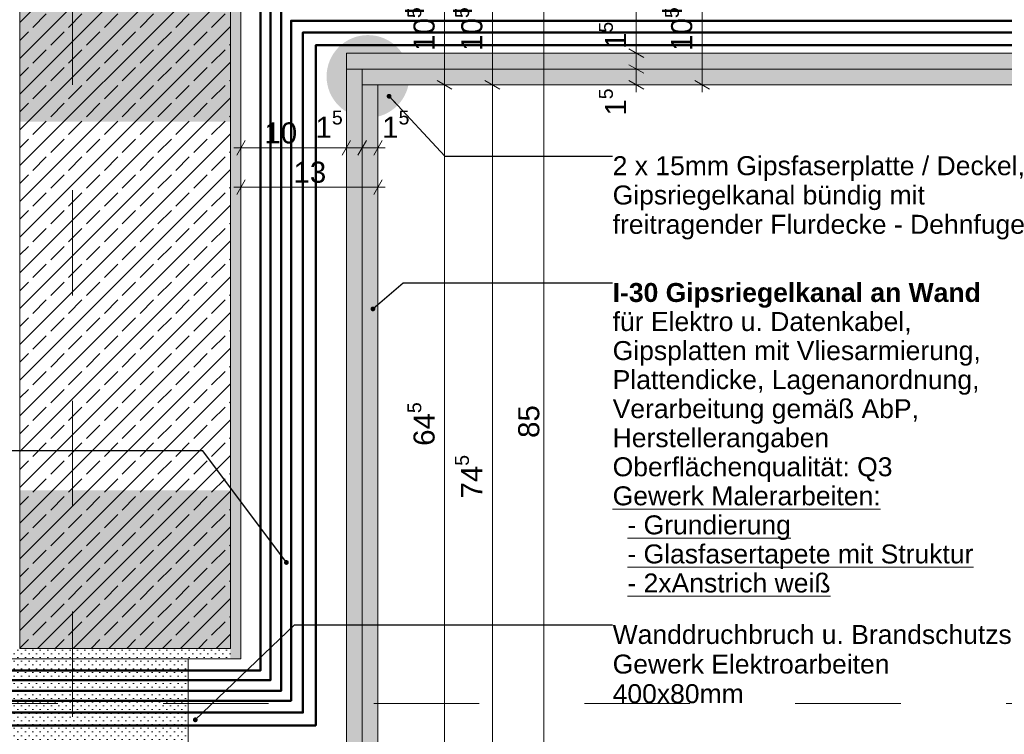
# Model space of a CAD drawing. Header units: metres. Extents: x -0.6 to 10, y -2.1 to 1.5.
# Tile 13 of 25: x 3.154 to 4.088, y -1.735 to -1.056. Entities that reach past the tile are written whole.
import ezdxf

# ---------------------------------------------------------------- set-up
doc = ezdxf.new("R2010")
doc.units = ezdxf.units.M
doc.header["$MEASUREMENT"] = 0
for name, pattern in [('Schnittlinie', [0.06, 0.03, -0.015, 0, -0.015]), ('Strichlinie doppelt', [0.109361, 0.052917, -0.021167, 0.014111, -0.021167]), ('Strichlinie eng', [0.023, 0.015, -0.008])]:
    doc.linetypes.add(name, pattern=pattern)
for name, color, linetype in [('152 - Bemaßung_ Beschriftung.Ausbau', 7, 'Continuous'), ('203 - Marker.Schnitt - Ausbaudetail SA', 7, 'Continuous'), ('301 - Elemente.Linie', 7, 'Continuous'), ('451 - Universal.Achsen Raster', 7, 'Continuous'), ('608 - Struktur.Träger', 7, 'Continuous'), ('653 - Abdeckung.TB Verkofferung', 7, 'Continuous'), ('804 - HKLSE.Elektrik', 7, 'Continuous'), ('Neubau_653 - Abdeckung.TB Verkofferung', 7, 'Continuous')]:
    doc.layers.add(name, color=color, linetype=linetype)
doc.styles.add('ERSTELLTER_STIL_1', font='txt')
doc.styles.add('ERSTELLTER_STIL_2', font='txt')
doc.dimstyles.new('ERSTELLTER_STIL__1', dxfattribs={"dimtxt": 0.02, "dimasz": 0.01064, "dimexe": 0.18, "dimexo": 0.0625, "dimgap": 0, "dimtad": 1, "dimzin": 0, "dimdsep": 46, "dimtxsty": 'ERSTELLTER_STIL_1', "dimblk": 'ARROWHEAD_2', "dimblk1": 'ARROWHEAD_2', "dimblk2": 'ARROWHEAD_2', "dimcen": 0.09, "dimse1": 1, "dimse2": 1, "dimclrd": 7, "dimclre": 7, "dimclrt": 7, "dimazin": 0, "dimtfac": 1, "dimtdec": 4, "dimtmove": 0, "dimatfit": 3, "dimfxl": 1, "dimtolj": 1, "dimtzin": 0, "dimarcsym": 0})
doc.dimstyles.new('ERSTELLTER_STIL__2', dxfattribs={"dimtxt": 0.02, "dimasz": 0.01064, "dimexe": 0.18, "dimexo": 0.0625, "dimgap": 0, "dimtad": 1, "dimtih": 1, "dimtoh": 1, "dimzin": 0, "dimdsep": 46, "dimtxsty": 'ERSTELLTER_STIL_1', "dimblk": 'ARROWHEAD_2', "dimblk1": 'ARROWHEAD_2', "dimblk2": 'ARROWHEAD_2', "dimcen": 0.09, "dimse1": 1, "dimse2": 1, "dimclrd": 7, "dimclre": 7, "dimclrt": 7, "dimazin": 0, "dimtfac": 1, "dimtdec": 4, "dimtmove": 0, "dimatfit": 3, "dimfxl": 1, "dimtolj": 1, "dimtzin": 0, "dimarcsym": 0})
doc.dimstyles.new('ERSTELLTER_STIL__7', dxfattribs={"dimtxt": 0.18, "dimasz": 0.00912, "dimexe": 0.18, "dimexo": 0.0625, "dimgap": 0, "dimtad": 0, "dimtih": 1, "dimtoh": 1, "dimdec": 4, "dimzin": 0, "dimdsep": 46, "dimcen": 0.09, "dimadec": 0, "dimazin": 0, "dimtfac": 1, "dimtdec": 4, "dimtmove": 0, "dimatfit": 3, "dimldrblk": 'ARROWHEAD_11', "dimfxl": 1, "dimtolj": 1, "dimtzin": 0, "dimarcsym": 0})
pattern_1 = [(45, (-2.6462256, -7.3680723), (-0.003535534, 0.003535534), [0, -0.005])]

# ---------------------------------------------------------------- blocks, each defined once
blk = doc.blocks.new('*D85', base_point=(-2.64623, -7.36807))
at = {"layer": '152 - Bemaßung_ Beschriftung.Ausbau', "color": 7, "linetype": 'Continuous', "lineweight": 5}
for p, q in [((3.36376, -1.18848), (3.36376, -1.16748)), ((3.46376, -1.18848), (3.46376, -1.16748)), ((3.3678, -1.17098), (3.35972, -1.18498)), ((3.4678, -1.17098), (3.45972, -1.18498)), ((3.35691, -1.17798), (3.36376, -1.17798)), ((3.36376, -1.17798), (3.46376, -1.17798))]:
    blk.add_line(p, q, dxfattribs=at)
at = {"layer": '152 - Bemaßung_ Beschriftung.Ausbau', "color": 7, "lineweight": 5, "char_height": 0.02, "attachment_point": 7, "style": 'ERSTELLTER_STIL_1'}
for s, insert in [('\\A1;{\\pql;\\fArial|b0|i0|c0|p38;1\\fArial|b0|i0|c0|p38;\\A1{\\H.66x;\\S5^  ;}}', (3.43452, -1.1742)), ('\\A1;{\\pql;\\fArial|b0|i0|c0|p38;10}', (3.38598, -1.17398))]:
    blk.add_mtext(s, dxfattribs=dict(at, insert=insert))
blk = doc.blocks.new('ARROWHEAD_2')
at = {"color": 0, "linetype": 'Continuous', "lineweight": 0}
for p, q in [((0, 0), (-1, 0)), ((-0.378, -0.655), (0.378, 0.655))]:
    blk.add_line(p, q, dxfattribs=at)
blk = doc.blocks.new('*D86', base_point=(-2.64623, -7.36807))
at = {"layer": '152 - Bemaßung_ Beschriftung.Ausbau', "color": 7, "linetype": 'Continuous', "lineweight": 5}
for p, q in [((3.46376, -1.18848), (3.46376, -1.16748)), ((3.47876, -1.18848), (3.47876, -1.16748)), ((3.4678, -1.17098), (3.45972, -1.18498)), ((3.4828, -1.17098), (3.47472, -1.18498)), ((3.46376, -1.17798), (3.47876, -1.17798))]:
    blk.add_line(p, q, dxfattribs=at)
blk = doc.blocks.new('*D87', base_point=(-2.64623, -7.36807))
at = {"layer": '152 - Bemaßung_ Beschriftung.Ausbau', "color": 7, "linetype": 'Continuous', "lineweight": 5}
for p, q in [((3.47876, -1.18848), (3.47876, -1.16748)), ((3.49376, -1.18848), (3.49376, -1.16748)), ((3.4828, -1.17098), (3.47472, -1.18498)), ((3.48972, -1.18498), (3.4978, -1.17098)), ((3.47876, -1.17798), (3.49376, -1.17798)), ((3.49376, -1.17798), (3.5006, -1.17798))]:
    blk.add_line(p, q, dxfattribs=at)
at = {"layer": '152 - Bemaßung_ Beschriftung.Ausbau', "color": 7, "lineweight": 5, "insert": (3.4978, -1.1742), "char_height": 0.02, "attachment_point": 7, "style": 'ERSTELLTER_STIL_1'}
blk.add_mtext('\\A1;{\\pql;\\fArial|b0|i0|c0|p38;1\\fArial|b0|i0|c0|p38;\\A1{\\H.66x;\\S5^  ;}}', dxfattribs=at)
blk = doc.blocks.new('*D88', base_point=(-2.64623, -7.36807))
at = {"layer": '152 - Bemaßung_ Beschriftung.Ausbau', "color": 7, "linetype": 'Continuous', "lineweight": 5}
for p, q in [((3.36376, -1.22576), (3.36376, -1.20476)), ((3.49376, -1.22576), (3.49376, -1.20476)), ((3.3678, -1.20826), (3.35972, -1.22226)), ((3.48972, -1.22226), (3.4978, -1.20826)), ((3.35691, -1.21526), (3.36376, -1.21526)), ((3.36376, -1.21526), (3.49376, -1.21526)), ((3.49376, -1.21526), (3.5006, -1.21526))]:
    blk.add_line(p, q, dxfattribs=at)
at = {"layer": '152 - Bemaßung_ Beschriftung.Ausbau', "color": 7, "lineweight": 5, "insert": (3.41358, -1.21126), "char_height": 0.02, "attachment_point": 7, "style": 'ERSTELLTER_STIL_1'}
blk.add_mtext('\\A1;{\\pql;\\fArial|b0|i0|c0|p38;13}', dxfattribs=at)
blk = doc.blocks.new('*D89', base_point=(-2.64623, -7.36807))
at = {"layer": '152 - Bemaßung_ Beschriftung.Ausbau', "color": 7, "linetype": 'Continuous', "lineweight": 5}
for p, q in [((3.73192, -1.09903), (3.74592, -1.10711)), ((3.74942, -1.10307), (3.72842, -1.10307)), ((3.73892, -1.11807), (3.73892, -1.10307)), ((3.74942, -1.11807), (3.72842, -1.11807)), ((3.73192, -1.11403), (3.74592, -1.12211)), ((3.73892, -1.12492), (3.73892, -1.11807))]:
    blk.add_line(p, q, dxfattribs=at)
at = {"layer": '152 - Bemaßung_ Beschriftung.Ausbau', "color": 7, "lineweight": 5, "insert": (3.73514, -1.14731), "char_height": 0.02, "attachment_point": 7, "rotation": 90, "style": 'ERSTELLTER_STIL_1'}
blk.add_mtext('\\A1;{\\pql;\\fArial|b0|i0|c0|p38;1\\fArial|b0|i0|c0|p38;\\A1{\\H.66x;\\S5^  ;}}', dxfattribs=at)
blk = doc.blocks.new('*D90', base_point=(-2.64623, -7.36807))
at = {"layer": '152 - Bemaßung_ Beschriftung.Ausbau', "color": 7, "linetype": 'Continuous', "lineweight": 5}
for p, q in [((3.74942, -1.08807), (3.72842, -1.08807)), ((3.73192, -1.08403), (3.74592, -1.09211)), ((3.73892, -1.10307), (3.73892, -1.08807)), ((3.73192, -1.09903), (3.74592, -1.10711)), ((3.74942, -1.10307), (3.72842, -1.10307))]:
    blk.add_line(p, q, dxfattribs=at)
blk = doc.blocks.new('*D91', base_point=(-2.64623, -7.36807))
at = {"layer": '152 - Bemaßung_ Beschriftung.Ausbau', "color": 7, "linetype": 'Continuous', "lineweight": 5}
for p, q in [((3.74592, -1.01711), (3.73192, -1.00903)), ((3.73892, -1.01307), (3.73892, -1.00623)), ((3.74942, -1.01307), (3.72842, -1.01307)), ((3.73892, -1.08807), (3.73892, -1.01307)), ((3.74942, -1.08807), (3.72842, -1.08807)), ((3.73192, -1.08403), (3.74592, -1.09211))]:
    blk.add_line(p, q, dxfattribs=at)
at = {"layer": '152 - Bemaßung_ Beschriftung.Ausbau', "color": 7, "lineweight": 5, "char_height": 0.02, "attachment_point": 7, "rotation": 90, "style": 'ERSTELLTER_STIL_1'}
for s, insert in [('\\A1;{\\pql;\\fArial|b0|i0|c0|p38;7\\fArial|b0|i0|c0|p38;\\A1{\\H.66x;\\S5^  ;}}', (3.73514, -1.00903)), ('\\A1;{\\pql;\\fArial|b0|i0|c0|p38;1\\fArial|b0|i0|c0|p38;\\A1{\\H.66x;\\S5^  ;}}', (3.73514, -1.08403))]:
    blk.add_mtext(s, dxfattribs=dict(at, insert=insert))
blk = doc.blocks.new('*D92', base_point=(-2.64623, -7.36807))
at = {"layer": '152 - Bemaßung_ Beschriftung.Ausbau', "color": 7, "linetype": 'Continuous', "lineweight": 5}
for p, q in [((3.80846, -1.01711), (3.79446, -1.00903)), ((3.80146, -1.01307), (3.80146, -1.00623)), ((3.81196, -1.01307), (3.79096, -1.01307)), ((3.80146, -1.11807), (3.80146, -1.01307)), ((3.81196, -1.11807), (3.79096, -1.11807)), ((3.79446, -1.11403), (3.80846, -1.12211)), ((3.80146, -1.12492), (3.80146, -1.11807))]:
    blk.add_line(p, q, dxfattribs=at)
at = {"layer": '152 - Bemaßung_ Beschriftung.Ausbau', "color": 7, "lineweight": 5, "insert": (3.79779, -1.08576), "char_height": 0.02, "attachment_point": 7, "rotation": 90, "style": 'ERSTELLTER_STIL_1'}
blk.add_mtext('\\A1;{\\pql;\\fArial|b0|i0|c0|p38;10\\fArial|b0|i0|c0|p38;\\A1{\\H.66x;\\S5^  ;}}', dxfattribs=at)
blk = doc.blocks.new('*D94', base_point=(-2.64623, -7.36807))
at = {"layer": '152 - Bemaßung_ Beschriftung.Ausbau', "color": 7, "linetype": 'Continuous', "lineweight": 5}
for p, q in [((3.5675, -1.11807), (3.5465, -1.11807)), ((3.55, -1.11403), (3.564, -1.12211)), ((3.557, -1.76307), (3.557, -1.11807)), ((3.5675, -1.76307), (3.5465, -1.76307)), ((3.55, -1.75903), (3.564, -1.76711))]:
    blk.add_line(p, q, dxfattribs=at)
at = {"layer": '152 - Bemaßung_ Beschriftung.Ausbau', "color": 7, "lineweight": 5, "insert": (3.55333, -1.46076), "char_height": 0.02, "attachment_point": 7, "rotation": 90, "style": 'ERSTELLTER_STIL_1'}
blk.add_mtext('\\A1;{\\pql;\\fArial|b0|i0|c0|p38;64\\fArial|b0|i0|c0|p38;\\A1{\\H.66x;\\S5^  ;}}', dxfattribs=at)
blk = doc.blocks.new('*D95', base_point=(-2.64623, -7.36807))
at = {"layer": '152 - Bemaßung_ Beschriftung.Ausbau', "color": 7, "linetype": 'Continuous', "lineweight": 5}
for p, q in [((3.564, -1.01711), (3.55, -1.00903)), ((3.557, -1.01307), (3.557, -1.00623)), ((3.5675, -1.01307), (3.5465, -1.01307)), ((3.557, -1.11807), (3.557, -1.01307)), ((3.5675, -1.11807), (3.5465, -1.11807)), ((3.55, -1.11403), (3.564, -1.12211))]:
    blk.add_line(p, q, dxfattribs=at)
at = {"layer": '152 - Bemaßung_ Beschriftung.Ausbau', "color": 7, "lineweight": 5, "insert": (3.55333, -1.08576), "char_height": 0.02, "attachment_point": 7, "rotation": 90, "style": 'ERSTELLTER_STIL_1'}
blk.add_mtext('\\A1;{\\pql;\\fArial|b0|i0|c0|p38;10\\fArial|b0|i0|c0|p38;\\A1{\\H.66x;\\S5^  ;}}', dxfattribs=at)
blk = doc.blocks.new('*D96', base_point=(-2.64623, -7.36807))
at = {"layer": '152 - Bemaßung_ Beschriftung.Ausbau', "color": 7, "linetype": 'Continuous', "lineweight": 5}
for p, q in [((3.61282, -1.11807), (3.59182, -1.11807)), ((3.59532, -1.11403), (3.60932, -1.12211)), ((3.60232, -1.86307), (3.60232, -1.11807)), ((3.59532, -1.85903), (3.60932, -1.86711)), ((3.61282, -1.86307), (3.59182, -1.86307)), ((3.60232, -1.86992), (3.60232, -1.86307))]:
    blk.add_line(p, q, dxfattribs=at)
at = {"layer": '152 - Bemaßung_ Beschriftung.Ausbau', "color": 7, "lineweight": 5, "insert": (3.59853, -1.51076), "char_height": 0.02, "attachment_point": 7, "rotation": 90, "style": 'ERSTELLTER_STIL_1'}
blk.add_mtext('\\A1;{\\pql;\\fArial|b0|i0|c0|p38;74\\fArial|b0|i0|c0|p38;\\A1{\\H.66x;\\S5^  ;}}', dxfattribs=at)
blk = doc.blocks.new('*D97', base_point=(-2.64623, -7.36807))
at = {"layer": '152 - Bemaßung_ Beschriftung.Ausbau', "color": 7, "linetype": 'Continuous', "lineweight": 5}
for p, q in [((3.60932, -1.01711), (3.59532, -1.00903)), ((3.60232, -1.01307), (3.60232, -1.00623)), ((3.61282, -1.01307), (3.59182, -1.01307)), ((3.60232, -1.11807), (3.60232, -1.01307)), ((3.61282, -1.11807), (3.59182, -1.11807)), ((3.59532, -1.11403), (3.60932, -1.12211))]:
    blk.add_line(p, q, dxfattribs=at)
at = {"layer": '152 - Bemaßung_ Beschriftung.Ausbau', "color": 7, "lineweight": 5, "insert": (3.59865, -1.08576), "char_height": 0.02, "attachment_point": 7, "rotation": 90, "style": 'ERSTELLTER_STIL_1'}
blk.add_mtext('\\A1;{\\pql;\\fArial|b0|i0|c0|p38;10\\fArial|b0|i0|c0|p38;\\A1{\\H.66x;\\S5^  ;}}', dxfattribs=at)
blk = doc.blocks.new('*D98', base_point=(-2.64623, -7.36807))
at = {"layer": '152 - Bemaßung_ Beschriftung.Ausbau', "color": 7, "linetype": 'Continuous', "lineweight": 5}
for p, q in [((3.65812, -1.01711), (3.64412, -1.00903)), ((3.65112, -1.01307), (3.65112, -1.00623)), ((3.66162, -1.01307), (3.64062, -1.01307)), ((3.65112, -1.86307), (3.65112, -1.01307)), ((3.64412, -1.85903), (3.65812, -1.86711)), ((3.66162, -1.86307), (3.64062, -1.86307)), ((3.65112, -1.86992), (3.65112, -1.86307))]:
    blk.add_line(p, q, dxfattribs=at)
at = {"layer": '152 - Bemaßung_ Beschriftung.Ausbau', "color": 7, "lineweight": 5, "insert": (3.64712, -1.45325), "char_height": 0.02, "attachment_point": 7, "rotation": 90, "style": 'ERSTELLTER_STIL_1'}
blk.add_mtext('\\A1;{\\pql;\\fArial|b0|i0|c0|p38;85}', dxfattribs=at)
blk = doc.blocks.new('ARROWHEAD_11')
at = {"color": 0, "linetype": 'Continuous', "lineweight": 0}
blk.add_line((0, 0), (-1, 0), dxfattribs=at)
at = {"color": 0, "linetype": 'Continuous', "lineweight": 0, "const_width": 0.25, "flags": 128}
blk.add_lwpolyline([(-0.125, 0, 1), (0.125, 0, 1)], format="xyb", close=True, dxfattribs=at)

msp = doc.modelspace()

# ---------------------------------------------------------------- hatches: boundary and pattern name
at = {"layer": '608 - Struktur.Träger', "linetype": 'Continuous', "lineweight": 5}
h = msp.add_hatch(dxfattribs=at)
h.set_pattern_fill('Beton__Stahlbeton_0002', style=0, pattern_type=2)
h.set_pattern_definition([(45, (-2.646226, -7.368072), (-0.01697056, 0.01697056), []), (45, (-2.65471, -7.359587), (-0.01697056, 0.01697056), [0.018, -0.006])])
h.paths.add_polyline_path([(3.15376, -1.65307), (3.27877, -1.65307), (3.35376, -1.65307), (3.35376, -1.00307), (3.15376, -1.00307)])
at = {"layer": '608 - Struktur.Träger', "linetype": 'Continuous', "lineweight": 0, "true_color": 0x3f1a1a}
for points in [[(3.15376, -1.15307), (3.35376, -1.15307), (3.35376, -1.00307), (3.15376, -1.00307)], [(3.52353, -1.1101, 1), (3.445, -1.1101, 1)], [(3.15376, -1.65307), (3.35376, -1.65307), (3.35376, -1.50307), (3.15376, -1.50307)]]:
    msp.add_hatch(color=19, dxfattribs=at).paths.add_polyline_path(points)
at = {"layer": '608 - Struktur.Träger', "linetype": 'Continuous', "lineweight": 5}
h = msp.add_hatch(dxfattribs=at)
h.set_pattern_fill('Gips_0002', style=0, pattern_type=2)
h.set_pattern_definition(pattern_1)
h.paths.add_polyline_path([(3.35376, -1.00307), (3.35376, -1.65307), (3.35376, -1.66307), (3.36376, -1.66307), (3.36376, -1.00307)])
h = msp.add_hatch(dxfattribs=at)
h.set_pattern_fill('Gips_0002', style=0, pattern_type=2)
h.set_pattern_definition(pattern_1)
h.paths.add_polyline_path([(3.14397, -1.65307), (3.14397, -1.66307), (3.35376, -1.66307), (3.35376, -1.65307)])
at = {"layer": '653 - Abdeckung.TB Verkofferung', "linetype": 'Continuous', "lineweight": 5}
h = msp.add_hatch(dxfattribs=at)
h.set_pattern_fill('Gips_0002', style=0, pattern_type=2)
h.set_pattern_definition(pattern_1)
h.paths.add_polyline_path([(3.47876, -1.10307), (4.40376, -1.10307), (4.40376, -1.11807), (3.47876, -1.11807)])
h = msp.add_hatch(dxfattribs=at)
h.set_pattern_fill('Gips_0002', style=0, pattern_type=2)
h.set_pattern_definition(pattern_1)
h.paths.add_polyline_path([(3.11377, -1.66307), (3.31377, -1.66307), (3.31377, -1.74307), (3.11377, -1.74307)])
at = {"layer": 'Neubau_653 - Abdeckung.TB Verkofferung', "linetype": 'Continuous', "lineweight": 5}
h = msp.add_hatch(dxfattribs=at)
h.set_pattern_fill('Gips_0002', style=0, pattern_type=2)
h.set_pattern_definition(pattern_1)
h.paths.add_polyline_path([(3.46376, -1.10307), (4.40376, -1.10307), (4.40376, -1.08807), (3.46376, -1.08807)])
h = msp.add_hatch(dxfattribs=at)
h.set_pattern_fill('Gips_0002', style=0, pattern_type=2)
h.set_pattern_definition(pattern_1)
h.paths.add_polyline_path([(3.46376, -1.86307), (3.47876, -1.86307), (3.47876, -1.10307), (3.46376, -1.10307)])
h = msp.add_hatch(dxfattribs=at)
h.set_pattern_fill('Gips_0002', style=0, pattern_type=2)
h.set_pattern_definition(pattern_1)
h.paths.add_polyline_path([(3.47876, -1.86307), (3.49376, -1.86307), (3.49376, -1.11807), (3.47876, -1.11807)])

# ---------------------------------------------------------------- linework, layer by layer
at = {"layer": '203 - Marker.Schnitt - Ausbaudetail SA', "color": 7, "linetype": 'Schnittlinie', "lineweight": 13}
msp.add_line((2.28983, -1.70526), (6.11978, -1.70526), dxfattribs=at)
at = {"layer": '301 - Elemente.Linie', "color": 92, "linetype": 'Strichlinie eng', "lineweight": 35, "true_color": 0x00be00, "flags": 128}
msp.add_lwpolyline([(5.44277, -1.06406), (5.44277, -1.01406), (3.36461, -1.01406), (3.36461, -1.06406)], dxfattribs=at)
at = {"layer": '451 - Universal.Achsen Raster', "color": 160, "linetype": 'Strichlinie doppelt', "lineweight": 9, "true_color": 0x3232ff}
msp.add_line((3.20376, -0.81807), (3.20376, -1.81807), dxfattribs=at)
at = {"layer": '608 - Struktur.Träger', "color": 7, "linetype": 'Continuous', "lineweight": 13}
for p, q in [((3.15376, -1.00307), (3.15376, -1.65307)), ((3.35376, -1.00307), (3.35376, -1.65307)), ((3.35376, -1.65307), (3.15376, -1.65307))]:
    msp.add_line(p, q, dxfattribs=at)
at = {"layer": '608 - Struktur.Träger', "color": 7, "linetype": 'Continuous', "lineweight": 5}
for p, q in [((3.36376, -1.01307), (3.36376, -1.11307)), ((3.36376, -1.11307), (3.36376, -1.13807)), ((3.36376, -1.13807), (3.36376, -1.66307))]:
    msp.add_line(p, q, dxfattribs=at)
at = {"layer": '608 - Struktur.Träger', "color": 7, "linetype": 'Continuous', "lineweight": 5, "flags": 128}
msp.add_lwpolyline([(3.36376, -1.66307), (3.14376, -1.66307)], dxfattribs=at)
at = {"layer": '653 - Abdeckung.TB Verkofferung', "color": 1, "linetype": 'Continuous', "lineweight": 9, "flags": 128}
msp.add_lwpolyline([(3.11377, -1.66307), (3.31377, -1.66307), (3.31377, -1.74307), (3.11377, -1.74307)], close=True, dxfattribs=at)
at = {"layer": '804 - HKLSE.Elektrik', "color": 92, "linetype": 'Continuous', "lineweight": 50, "true_color": 0x00be00, "flags": 128}
for points in [[(4.40029, -1.0282), (3.38241, -1.0282), (3.38241, -1.67389), (2.52022, -1.67389), (2.52022, -1.34596)], [(4.40029, -1.03755), (3.39176, -1.03755), (3.39176, -1.68324), (2.51087, -1.68324), (2.51087, -1.34596)], [(4.40029, -1.04767), (3.40188, -1.04767), (3.40188, -1.69336), (2.50075, -1.69336), (2.50075, -1.34596)], [(4.40029, -1.05715), (3.41136, -1.05715), (3.41136, -1.70284), (2.49127, -1.70284), (2.49127, -1.34596)], [(4.40029, -1.06835), (3.42256, -1.06835), (3.42256, -1.71404), (2.48007, -1.71404), (2.48007, -1.34596)], [(4.40029, -1.08049), (3.4347, -1.08049), (3.4347, -1.72618), (2.46793, -1.72618), (2.46793, -1.34596)]]:
    msp.add_lwpolyline(points, dxfattribs=at)
at = {"layer": 'Neubau_653 - Abdeckung.TB Verkofferung', "color": 1, "linetype": 'Continuous', "lineweight": 18}
for p, q in [((4.40376, -1.08807), (3.46376, -1.08807)), ((3.46376, -1.08807), (3.46376, -1.86307)), ((4.40376, -1.10307), (3.46376, -1.10307)), ((3.47876, -1.10307), (3.47876, -1.86307)), ((4.40376, -1.11807), (3.47876, -1.11807)), ((3.49376, -1.11807), (3.49376, -1.86307))]:
    msp.add_line(p, q, dxfattribs=at)

# ---------------------------------------------------------------- texts
at = {"layer": '152 - Bemaßung_ Beschriftung.Ausbau', "color": 7, "linetype": 'Continuous', "lineweight": 9, "char_height": 0.018, "attachment_point": 1}
for s, insert, line_spacing_factor, style in [('\\A1;{\\pql;\\fArial|b0|i0|c0|p38;2 x 15mm Gipsfaserplatte\\fArial|b0|i0|c0|p38; / Deckel,\\P\\pql;\\fArial|b0|i0|c0|p38;Gipsriegelkanal bündig mit \\P\\pql;\\fArial|b0|i0|c0|p38;freitragender Flurdecke - Dehnfuge}', (3.71648, -1.18582), 0.927279, 'ERSTELLTER_STIL_1'), ('\\A1;{\\pql;\\pt0.25;\\fArial|b1|i0|c0|p38;I-30 Gipsriegelkanal\\fArial|b0|i0|c0|p38; \\fArial|b1|i0|c0|p38;an Wand\\P\\pql;\\fArial|b0|i0|c0|p38;für Elektro u. Datenkabel,\\P\\pql;\\fArial|b0|i0|c0|p38;Gipsplatten mit Vliesarmierung,\\P\\pql;\\fArial|b0|i0|c0|p38;Plattendicke, Lagenanordnung,\\P\\pql;\\fArial|b0|i0|c0|p38;Verarbeitung gemäß AbP,\\P\\pql;\\fArial|b0|i0|c0|p38;Herstellerangaben\\P\\pql;\\fArial|b0|i0|c0|p38;Oberflächenqualität: Q3\\P\\pql;\\fArial|b0|i0|c0|p38;\\L\\LGewerk Malerarbeiten:\\P\\pql;\\fArial|b0|i0|c0|p38;  - Grundierung\\P\\pql;\\fArial|b0|i0|c0|p38;  - Glasfasertapete mit Struktur\\P\\pql;\\fArial|b0|i0|c0|p38;  - 2xAnstrich weiß}', (3.71648, -1.30618), 0.919065, 'ERSTELLTER_STIL_2'), ('\\A1;{\\pql;\\fArial|b0|i0|c0|p38;Wanddruchbruch u. Brandschutzschott\\fArial|b0|i0|c0|p38;ung\\fArial|b0|i0|c0|p38;,\\P\\pql;\\fArial|b0|i0|c0|p38;Gewerk Elektroarbeiten\\P\\pql;\\fArial|b0|i0|c0|p38;400x80mm}', (3.71648, -1.63083), 0.936803, 'ERSTELLTER_STIL_1')]:
    msp.add_mtext(s, dxfattribs=dict(at, insert=insert, line_spacing_factor=line_spacing_factor, style=style))

# ---------------------------------------------------------------- dimensions: what is measured, and where the dimension line sits
at = {"layer": '152 - Bemaßung_ Beschriftung.Ausbau', "color": 7, "linetype": 'Continuous', "lineweight": 5}
for base, p1, p2, picture, middle in [((3.7389211, -1.0130723), (3.6740451, -1.0880724), (3.6745292, -1.0130723), '*D91', (3.7249211, -0.974391)), ((3.557002, -1.0130723), (3.4937567, -1.1180724), (3.5720608, -1.0130723), '*D95', (3.543002, -1.0434991)), ((3.6023178, -1.0130723), (3.4937567, -1.1180724), (3.5720608, -1.0130723), '*D97', (3.5883178, -1.0434991)), ((3.8014562, -1.0130723), (3.7414217, -1.1180724), (3.7370643, -1.0130723), '*D92', (3.7874562, -1.0434991)), ((3.65112, -1.01307), (3.49376, -1.86307), (3.57206, -1.01307), '*D98', (3.63712, -1.438)), ((3.738921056, -1.0880723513), (3.674529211, -1.1030723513), (3.6740450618, -1.0880723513), '*D90', (3.724921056, -1.0493910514)), ((3.738921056, -1.1030723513), (3.6788865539, -1.1180723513), (3.674529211, -1.1030723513), '*D89', (3.724921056, -1.1126771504)), ((3.557002, -1.1180724), (3.4637744, -1.7630723), (3.4937567, -1.1180724), '*D94', (3.543002, -1.4184991)), ((3.6023178, -1.1180724), (3.4937567, -1.8630723), (3.4937567, -1.1180724), '*D96', (3.5883178, -1.4684991))]:
    dim = msp.add_linear_dim(base=base, p1=p1, p2=p2, angle=90, dimstyle='ERSTELLTER_STIL__1', dxfattribs=at)
    dim.commit()
    dim.dimension.update_dxf_attribs({"geometry": picture, "text_midpoint": middle, "dimtype": 160, "text_rotation": 90})
for base, p1, p2, picture, middle in [((3.46376, -1.17798), (3.36376, -1.20316), (3.46376, -1.20413), '*D85', (3.40123, -1.16398)), ((3.4937567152, -1.1779828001), (3.4787567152, -1.2060634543), (3.4937567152, -1.205579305), '*D87', (3.5324380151, -1.1639828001)), ((3.4787567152, -1.1779828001), (3.4637567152, -1.2041268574), (3.4787567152, -1.2060634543), '*D86', (3.4691519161, -1.1639828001)), ((3.49376, -1.21526), (3.36376, -1.24044), (3.49376, -1.24286), '*D88', (3.42883, -1.20126))]:
    dim = msp.add_linear_dim(base=base, p1=p1, p2=p2, dimstyle='ERSTELLTER_STIL__2', dxfattribs=at)
    dim.commit()
    dim.dimension.update_dxf_attribs({"geometry": picture, "text_midpoint": middle, "dimtype": 160})

# ---------------------------------------------------------------- leaders
at = {"layer": '152 - Bemaßung_ Beschriftung.Ausbau', "color": 7, "linetype": 'Continuous', "lineweight": 9, "annotation_type": 0, "has_hookline": 1}
for points, hookline_direction, text_width in [([(3.50432, -1.1289), (3.55712, -1.18582), (3.71648, -1.18582)], 0, 0.38972), ([(3.48899, -1.33078), (3.51771, -1.30618), (3.71648, -1.30618)], 0, 0.34578), ([(3.40687, -1.57148), (3.32746, -1.46555), (3.07187, -1.46555)], 1, 0.2724), ([(3.32038, -1.72088), (3.41454, -1.63083), (3.71648, -1.63083)], 0, 0.47925)]:
    msp.add_leader(points, dimstyle='ERSTELLTER_STIL__7', dxfattribs=dict(at, hookline_direction=hookline_direction, text_width=text_width))

doc.saveas('drawing.dxf')
